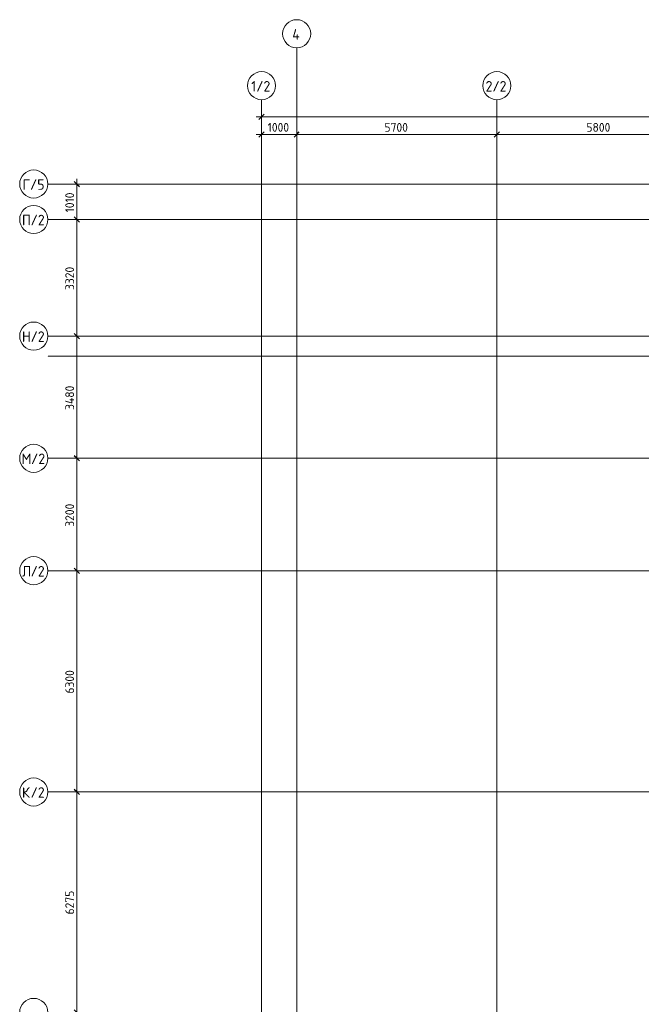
# Model space of a CAD drawing. Header units: millimetres. Extents: x 25887 to 100685, y -10965 to 131188.
# Tile 37 of 49: x 27113 to 44814, y 103155 to 131188. Entities that reach past the tile are written whole.
import ezdxf

# ---------------------------------------------------------------- set-up
doc = ezdxf.new("R2010")
doc.units = ezdxf.units.MM
doc.linetypes.add('4_ Штрихпунктир_ 10 х 2 мм', pattern=[14, 10, -2, 0, -2])
for name, color, linetype, lineweight in [('A-ANNO-DIMS', 7, 'Continuous', 5), ('A-ANNO-DIMS-100', 7, 'Continuous', 5), ('S-GRID', 7, 'Continuous', 5), ('S-GRID-IDEN', 7, 'Continuous', 5)]:
    doc.layers.add(name, color=color, linetype=linetype, lineweight=lineweight)
doc.styles.add('GOST Common_1', font='GOST_Common.ttf', dxfattribs={"height": 300})
doc.styles.add('GOST Common_3', font='GOST_Common.ttf', dxfattribs={"height": 250})
doc.dimstyles.new('2_5_мм', dxfattribs={"dimscale": 304.8, "dimtxt": 251.428749, "dimasz": 0.492126, "dimexe": 0.492126, "dimexo": 0.492126, "dimgap": 0, "dimtad": 1, "dimdec": 5, "dimrnd": 1e-05, "dimdsep": 46, "dimtxsty": 'GOST Common_3', "dimblk1": 'OBLIQUE', "dimblk2": 'OBLIQUE', "dimsah": 1, "dimcen": 0.09, "dimdle": 0.492126, "dimadec": 5, "dimazin": 2, "dimtfac": 1, "dimtdec": 4, "dimtix": 1, "dimtmove": 0, "dimatfit": 3, "dimfxl": 1, "dimtvp": 1, "dimtolj": 1, "dimtzin": 0, "dimarcsym": 2})
doc.dimstyles.new('2_5_мм_1', dxfattribs={"dimscale": 304.8, "dimtxt": 251.428749, "dimasz": 0.492126, "dimexe": 0.492126, "dimexo": 0.492126, "dimgap": 0, "dimtad": 1, "dimdec": 5, "dimrnd": 1e-05, "dimdsep": 46, "dimtxsty": 'GOST Common_3', "dimblk1": 'OBLIQUE', "dimblk2": 'OBLIQUE', "dimsah": 1, "dimcen": 0.09, "dimdle": 0.492126, "dimadec": 5, "dimazin": 2, "dimtfac": 1, "dimtdec": 4, "dimtix": 1, "dimtmove": 1, "dimatfit": 3, "dimfxl": 1, "dimtvp": 1, "dimtolj": 1, "dimtzin": 0, "dimarcsym": 2})

# ---------------------------------------------------------------- blocks, each defined once
blk = doc.blocks.new('Ось сетки - 8_0 мм-31302--02_Подвал_МП_часть Б')
at = {"layer": 'S-GRID-IDEN'}
blk.add_circle((0, 0), 4, dxfattribs=at)
blk = doc.blocks.new('DIMBLOCK70--02_Подвал_МП_часть Б')
at = {"layer": 'A-ANNO-DIMS-100', "lineweight": 25}
for p, q in [((28738, 126510), (28663, 126585)), ((28738, 126510), (28813, 126435)), ((28738, 125500), (28663, 125575)), ((28738, 125500), (28813, 125425))]:
    blk.add_line(p, q, dxfattribs=at)
at = {"layer": 'A-ANNO-DIMS-100'}
for p, q in [((28694, 126510), (28888, 126510)), ((28738, 126510), (28694, 126510)), ((28738, 126660), (28738, 125500)), ((28694, 125500), (28888, 125500)), ((28738, 125500), (28694, 125500))]:
    blk.add_line(p, q, dxfattribs=at)
at = {"layer": 'A-ANNO-DIMS-100', "color": 0, "insert": (28411, 125702), "char_height": 250, "width": 726.16, "attachment_point": 1, "rotation": 90, "line_spacing_factor": 1.022761, "style": 'GOST Common_3'}
blk.add_mtext('1010', dxfattribs=at)
blk = doc.blocks.new('_Oblique')
at = {"color": 0, "linetype": 'ByBlock', "lineweight": -2}
blk.add_line((-0.5, -0.5), (0.5, 0.5), dxfattribs=at)
blk = doc.blocks.new('DIMBLOCK71--02_Подвал_МП_часть Б')
at = {"layer": 'A-ANNO-DIMS-100', "lineweight": 25}
for p, q in [((28738, 125500), (28663, 125575)), ((28738, 125500), (28813, 125425)), ((28738, 122180), (28663, 122255)), ((28738, 122180), (28813, 122105))]:
    blk.add_line(p, q, dxfattribs=at)
at = {"layer": 'A-ANNO-DIMS-100'}
for p, q in [((28694, 125500), (28888, 125500)), ((28738, 125500), (28694, 125500)), ((28738, 125500), (28738, 122180)), ((28694, 122180), (28888, 122180)), ((28738, 122180), (28694, 122180))]:
    blk.add_line(p, q, dxfattribs=at)
at = {"layer": 'A-ANNO-DIMS-100', "color": 0, "insert": (28411, 123491), "char_height": 250, "width": 838.66, "attachment_point": 1, "rotation": 90, "line_spacing_factor": 1.022761, "style": 'GOST Common_3'}
blk.add_mtext('3320', dxfattribs=at)
blk = doc.blocks.new('DIMBLOCK72--02_Подвал_МП_часть Б')
at = {"layer": 'A-ANNO-DIMS-100', "lineweight": 25}
for p, q in [((28738, 122180), (28663, 122255)), ((28738, 122180), (28813, 122105)), ((28738, 118700), (28663, 118775)), ((28738, 118700), (28813, 118625))]:
    blk.add_line(p, q, dxfattribs=at)
at = {"layer": 'A-ANNO-DIMS-100'}
for p, q in [((28694, 122180), (28888, 122180)), ((28738, 122180), (28694, 122180)), ((28738, 122180), (28738, 118700)), ((28694, 118700), (28888, 118700)), ((28738, 118700), (28694, 118700))]:
    blk.add_line(p, q, dxfattribs=at)
at = {"layer": 'A-ANNO-DIMS-100', "color": 0, "insert": (28411, 120078), "char_height": 250, "width": 869.35, "attachment_point": 1, "rotation": 90, "line_spacing_factor": 1.022761, "style": 'GOST Common_3'}
blk.add_mtext('3480', dxfattribs=at)
blk = doc.blocks.new('DIMBLOCK73--02_Подвал_МП_часть Б')
at = {"layer": 'A-ANNO-DIMS-100', "lineweight": 25}
for p, q in [((28738, 118700), (28663, 118775)), ((28738, 118700), (28813, 118625)), ((28738, 115500), (28663, 115575)), ((28738, 115500), (28813, 115425))]:
    blk.add_line(p, q, dxfattribs=at)
at = {"layer": 'A-ANNO-DIMS-100'}
for p, q in [((28694, 118700), (28888, 118700)), ((28738, 118700), (28694, 118700)), ((28738, 118700), (28738, 115500)), ((28694, 115500), (28888, 115500)), ((28738, 115500), (28694, 115500))]:
    blk.add_line(p, q, dxfattribs=at)
at = {"layer": 'A-ANNO-DIMS-100', "color": 0, "insert": (28411, 116751), "char_height": 250, "width": 838.66, "attachment_point": 1, "rotation": 90, "line_spacing_factor": 1.022761, "style": 'GOST Common_3'}
blk.add_mtext('3200', dxfattribs=at)
blk = doc.blocks.new('DIMBLOCK74--02_Подвал_МП_часть Б')
at = {"layer": 'A-ANNO-DIMS-100', "lineweight": 25}
for p, q in [((28738, 115500), (28663, 115575)), ((28738, 115500), (28813, 115425)), ((28738, 109200), (28663, 109275)), ((28738, 109200), (28813, 109125))]:
    blk.add_line(p, q, dxfattribs=at)
at = {"layer": 'A-ANNO-DIMS-100'}
for p, q in [((28694, 115500), (28888, 115500)), ((28738, 115500), (28694, 115500)), ((28738, 115500), (28738, 109200)), ((28694, 109200), (28888, 109200)), ((28738, 109200), (28694, 109200))]:
    blk.add_line(p, q, dxfattribs=at)
at = {"layer": 'A-ANNO-DIMS-100', "color": 0, "insert": (28411, 112001), "char_height": 250, "width": 838.66, "attachment_point": 1, "rotation": 90, "line_spacing_factor": 1.022761, "style": 'GOST Common_3'}
blk.add_mtext('6300', dxfattribs=at)
blk = doc.blocks.new('DIMBLOCK75--02_Подвал_МП_часть Б')
at = {"layer": 'A-ANNO-DIMS-100', "lineweight": 25}
for p, q in [((28738, 109200), (28663, 109275)), ((28738, 109200), (28813, 109125)), ((28738, 102925), (28663, 103000)), ((28738, 102925), (28813, 102850))]:
    blk.add_line(p, q, dxfattribs=at)
at = {"layer": 'A-ANNO-DIMS-100'}
for p, q in [((28694, 109200), (28888, 109200)), ((28738, 109200), (28694, 109200)), ((28738, 109200), (28738, 102925)), ((28694, 102925), (28888, 102925)), ((28738, 102925), (28694, 102925))]:
    blk.add_line(p, q, dxfattribs=at)
at = {"layer": 'A-ANNO-DIMS-100', "color": 0, "insert": (28411, 105713), "char_height": 250, "width": 838.66, "attachment_point": 1, "rotation": 90, "line_spacing_factor": 1.022761, "style": 'GOST Common_3'}
blk.add_mtext('6275', dxfattribs=at)
blk = doc.blocks.new('DIMBLOCK109--02_Подвал_МП_часть Б')
at = {"layer": 'A-ANNO-DIMS-100'}
for p, q in [((33850, 127921), (35000, 127921)), ((34000, 127877), (34000, 128071)), ((34000, 127921), (34000, 127877)), ((35000, 127877), (35000, 128071)), ((35000, 127921), (35000, 127877))]:
    blk.add_line(p, q, dxfattribs=at)
at = {"layer": 'A-ANNO-DIMS-100', "lineweight": 25}
for p, q in [((34000, 127921), (33925, 127846)), ((34000, 127921), (34075, 127996)), ((35000, 127921), (34925, 127846)), ((35000, 127921), (35075, 127996))]:
    blk.add_line(p, q, dxfattribs=at)
at = {"layer": 'A-ANNO-DIMS-100', "color": 0, "insert": (34174, 128248), "char_height": 250, "width": 782.41, "attachment_point": 1, "line_spacing_factor": 1.022761, "style": 'GOST Common_3'}
blk.add_mtext('1000', dxfattribs=at)
blk = doc.blocks.new('DIMBLOCK110--02_Подвал_МП_часть Б')
at = {"layer": 'A-ANNO-DIMS-100', "lineweight": 25}
for p, q in [((35000, 127921), (34925, 127846)), ((35000, 127921), (35075, 127996)), ((40700, 127921), (40625, 127846)), ((40700, 127921), (40775, 127996))]:
    blk.add_line(p, q, dxfattribs=at)
at = {"layer": 'A-ANNO-DIMS-100'}
for p, q in [((35000, 127877), (35000, 128071)), ((35000, 127921), (40700, 127921)), ((35000, 127921), (35000, 127877)), ((40700, 127877), (40700, 128071)), ((40700, 127921), (40700, 127877))]:
    blk.add_line(p, q, dxfattribs=at)
at = {"layer": 'A-ANNO-DIMS-100', "color": 0, "insert": (37501, 128248), "char_height": 250, "width": 838.66, "attachment_point": 1, "line_spacing_factor": 1.022761, "style": 'GOST Common_3'}
blk.add_mtext('5700', dxfattribs=at)
blk = doc.blocks.new('DIMBLOCK111--02_Подвал_МП_часть Б')
at = {"layer": 'A-ANNO-DIMS-100', "lineweight": 25}
for p, q in [((40700, 127921), (40625, 127846)), ((40700, 127921), (40775, 127996)), ((46500, 127921), (46425, 127846)), ((46500, 127921), (46575, 127996))]:
    blk.add_line(p, q, dxfattribs=at)
at = {"layer": 'A-ANNO-DIMS-100'}
for p, q in [((40700, 127877), (40700, 128071)), ((40700, 127921), (46500, 127921)), ((40700, 127921), (40700, 127877)), ((46500, 127877), (46500, 128071)), ((46500, 127921), (46500, 127877))]:
    blk.add_line(p, q, dxfattribs=at)
at = {"layer": 'A-ANNO-DIMS-100', "color": 0, "insert": (43251, 128248), "char_height": 250, "width": 838.66, "attachment_point": 1, "line_spacing_factor": 1.022761, "style": 'GOST Common_3'}
blk.add_mtext('5800', dxfattribs=at)
blk = doc.blocks.new('DIMBLOCK126--02_Подвал_МП_часть Б')
at = {"layer": 'A-ANNO-DIMS-100'}
for p, q in [((33850, 128421), (87150, 128421)), ((34000, 128377), (34000, 128571)), ((34000, 128421), (34000, 128377)), ((60180, 128421), (60500, 128421)), ((61154, 128421), (60180, 128421)), ((87000, 128377), (87000, 128571)), ((87000, 128421), (87000, 128377))]:
    blk.add_line(p, q, dxfattribs=at)
at = {"layer": 'A-ANNO-DIMS-100', "lineweight": 25}
for p, q in [((34000, 128421), (33925, 128346)), ((34000, 128421), (34075, 128496)), ((87000, 128421), (86925, 128346)), ((87000, 128421), (87075, 128496))]:
    blk.add_line(p, q, dxfattribs=at)
at = {"layer": 'A-ANNO-DIMS-100', "color": 0, "insert": (60280, 128748), "char_height": 250, "width": 1048.33, "attachment_point": 1, "line_spacing_factor": 1.022761, "style": 'GOST Common_3'}
blk.add_mtext('53000', dxfattribs=at)

msp = doc.modelspace()

# ---------------------------------------------------------------- linework, layer by layer
at = {"layer": 'S-GRID', "linetype": '4_ Штрихпунктир_ 10 х 2 мм'}
for p, q in [((35000, 46269.619659), (35000, 130388.42805)), ((34000, 80104.964717), (34000, 128910)), ((40700, 80104.964717), (40700, 128910)), ((91551.922019, 126510), (27912.537886, 126510)), ((91551.922019, 126510), (27912.537886, 126510)), ((65663.030763, 125500), (27912.537886, 125500)), ((91551.922019, 125500), (28288.23047, 125500)), ((65663.030763, 122180), (27912.537886, 122180)), ((91551.922019, 121610), (27912.537886, 121610)), ((65663.030763, 118700), (27912.537886, 118700)), ((65663.030763, 115500), (27912.537886, 115500)), ((65663.030763, 109200), (27912.537886, 109200))]:
    msp.add_line(p, q, dxfattribs=at)

# ---------------------------------------------------------------- block references
at = {"layer": 'S-GRID-IDEN', "xscale": 99.99999999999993, "yscale": 99.99999999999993, "zscale": 99.99999999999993}
for p in [(35000, 130788.42805), (34000, 129310), (40700, 129310)]:
    msp.add_blockref('Ось сетки - 8_0 мм-31302--02_Подвал_МП_часть Б', p, dxfattribs=at)
at = {"layer": 'S-GRID-IDEN', "xscale": 99.99999999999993, "yscale": 99.99999999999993, "zscale": 99.99999999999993, "rotation": 89.99999999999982}
for p in [(27512.537886, 126510), (27512.537886, 125500), (27512.537886, 122180), (27512.537886, 118700), (27512.537886, 115500), (27512.537886, 109200), (27512.537886, 102925)]:
    msp.add_blockref('Ось сетки - 8_0 мм-31302--02_Подвал_МП_часть Б', p, dxfattribs=at)

# ---------------------------------------------------------------- texts
at = {"layer": 'S-GRID-IDEN', "char_height": 300, "attachment_point": 1, "style": 'GOST Common_1'}
for s, insert, width in [('\\fGOST Common|b0|i0|c204|p34|;4', (34873.87793, 130920.515199), 296.624375), ('1/2', (33705.37793, 129442.087149), 705.485), ('2/2', (40378.87793, 129442.087149), 769.62), ('\\fGOST Common|b0|i0|c204|p34|;Г', (27194.117404, 126644.544597), 256.54), ('/5', (27405.784071, 126644.544597), 513.08), ('\\fGOST Common|b0|i0|c204|p34|;П', (27177.617404, 125634.544597), 296.624375), ('/2', (27422.356987, 125634.544597), 513.08), ('\\fGOST Common|b0|i0|c204|p34|;Н', (27177.617404, 122314.544597), 296.624375), ('/2', (27422.356987, 122314.544597), 513.08), ('\\fGOST Common|b0|i0|c204|p34|;М', (27164.617404, 118834.544597), 328.691875), ('/2', (27435.815321, 118834.544597), 513.08), ('\\fGOST Common|b0|i0|c204|p34|;Л', (27177.617404, 115634.544597), 296.624375), ('/2', (27422.356987, 115634.544597), 513.08), ('\\fGOST Common|b0|i0|c204|p34|;К', (27177.617404, 109334.544597), 296.624375), ('/2', (27422.356987, 109334.544597), 513.08)]:
    msp.add_mtext(s, dxfattribs=dict(at, insert=insert, width=width))

# ---------------------------------------------------------------- dimensions: what is measured, and where the dimension line sits
at = {"layer": 'A-ANNO-DIMS'}
dim = msp.add_linear_dim(base=(86999.9999999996, 128421.1043726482), p1=(33999.9999999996, 128527.1703898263), p2=(86999.9999999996, 128527.1703898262), dimstyle='2_5_мм_1', override={"dimpost": '<>', "dimfxl": 53000}, dxfattribs=at)
dim.commit()
dim.dimension.update_dxf_attribs({"geometry": 'DIMBLOCK126--02_Подвал_МП_часть Б', "text_midpoint": (60804.2087788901, 128581.1447819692), "dimtype": 160})
for base, p1, p2, override, picture, middle in [((35000, 127921.104373), (34000, 128027.17039), (35000, 128027.17039), {"dimpost": '<>', "dimfxl": 1000}, 'DIMBLOCK109--02_Подвал_МП_часть Б', (34500, 128046.104373)), ((40699.9999999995, 127921.1043726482), (35000.0000000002, 128027.1703898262), (40699.9999999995, 128027.1703898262), {"dimpost": '<>', "dimfxl": 5700}, 'DIMBLOCK110--02_Подвал_МП_часть Б', (37849.9999999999, 128046.1043726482)), ((46499.9999999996, 127921.1043726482), (40699.9999999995, 128027.1703898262), (46499.9999999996, 128027.1703898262), {"dimpost": '<>', "dimfxl": 5800}, 'DIMBLOCK111--02_Подвал_МП_часть Б', (43599.9999999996, 128046.1043726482))]:
    dim = msp.add_linear_dim(base=base, p1=p1, p2=p2, dimstyle='2_5_мм', override=override, dxfattribs=at)
    dim.commit()
    dim.dimension.update_dxf_attribs({"geometry": picture, "text_midpoint": middle})
for base, p1, p2, override, picture, middle in [((28738.003632, 125500), (28844.069649, 126510), (28844.069649, 125500), {"dimpost": '<>', "dimfxl": 1010}, 'DIMBLOCK70--02_Подвал_МП_часть Б', (28613.003632, 126005)), ((28738.003632, 122180), (28844.069649, 125500), (28844.069649, 122180), {"dimpost": '<>', "dimfxl": 3320}, 'DIMBLOCK71--02_Подвал_МП_часть Б', (28613.003632, 123840)), ((28738.003632, 118700), (28844.069649, 122180), (28844.069649, 118700), {"dimpost": '<>', "dimfxl": 3480}, 'DIMBLOCK72--02_Подвал_МП_часть Б', (28613.003632, 120440)), ((28738.003632, 115500), (28844.069649, 118700), (28844.069649, 115500), {"dimpost": '<>', "dimfxl": 3200}, 'DIMBLOCK73--02_Подвал_МП_часть Б', (28613.003632, 117100)), ((28738.0036322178, 109200.0000000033), (28844.0696493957, 115500.0000000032), (28844.0696493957, 109200.0000000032), {"dimpost": '<>', "dimfxl": 6300}, 'DIMBLOCK74--02_Подвал_МП_часть Б', (28613.0036322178, 112350.0000000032)), ((28738.0036322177, 102925.0000000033), (28844.0696493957, 109200.0000000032), (28844.0696493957, 102925.0000000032), {"dimpost": '<>', "dimfxl": 6275}, 'DIMBLOCK75--02_Подвал_МП_часть Б', (28613.0036322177, 106062.5000000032))]:
    dim = msp.add_linear_dim(base=base, p1=p1, p2=p2, angle=90, dimstyle='2_5_мм', override=override, dxfattribs=at)
    dim.commit()
    dim.dimension.update_dxf_attribs({"geometry": picture, "text_midpoint": middle})

doc.saveas('drawing.dxf')
